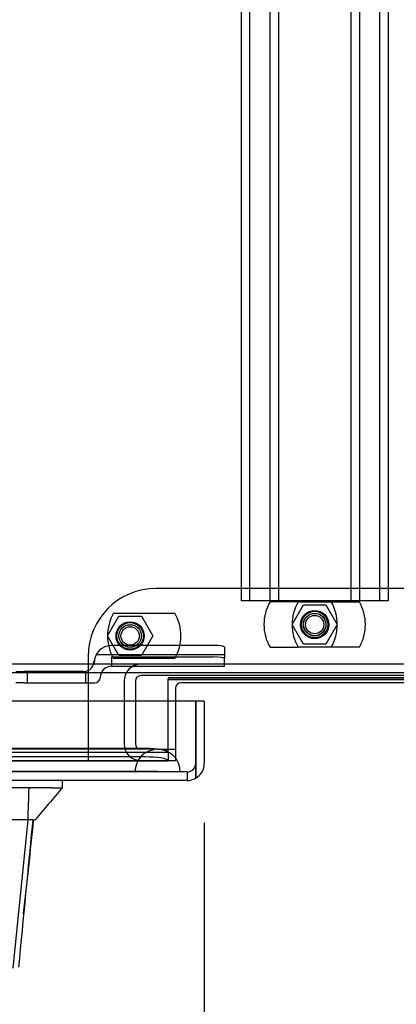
# Model space of a CAD drawing. Header units: inches. Extents: x 1 to 359, y -2 to 239.
# Tile 51 of 83: x 119.65 to 123.81, y 186.79 to 197.64. Entities that reach past the tile are written whole.
import ezdxf
from ezdxf.enums import TextEntityAlignment as Align
from ezdxf.lldxf.tags import DXFTag

# ---------------------------------------------------------------- set-up
doc = ezdxf.new("R2010")
doc.units = ezdxf.units.IN
doc.header["$MEASUREMENT"] = 0
for name, color, linetype in [('COM53964-1', 7, 'Continuous'), ('COM70098', 7, 'Continuous'), ('COM70220', 7, 'Continuous'), ('COM70739-9', 7, 'Continuous'), ('COM70838', 7, 'Continuous'), ('COM71195-8', 7, 'Continuous'), ('COM71298-3', 7, 'Continuous'), ('COM71299-3', 7, 'Continuous'), ('Default', 7, 'Continuous'), ('GSK87756', 7, 'Continuous'), ('HAN13068', 7, 'Continuous'), ('NTS86070', 7, 'Continuous'), ('SCC180005', 7, 'Continuous')]:
    doc.layers.add(name, color=color, linetype=linetype)
doc.styles.add('SEACAD_Times_New_Roman', font='times.ttf')
tags = doc.linetypes.add('HIDDEN2', pattern=[0.1875, 0.125, -0.0625]).pattern_tags.tags
tags[6:7] = [DXFTag(74, 4), DXFTag(75, 0), DXFTag(340, '0'), DXFTag(46, 0.0), DXFTag(50, 0.0), DXFTag(44, 0.0), DXFTag(45, 0.0)]
tags[4:5] = [DXFTag(74, 4), DXFTag(75, 0), DXFTag(340, '0'), DXFTag(46, 0.0), DXFTag(50, 0.0), DXFTag(44, 0.0), DXFTag(45, 0.0)]
doc.dimstyles.new('HAMMOND_(STH_-_540x360)', dxfattribs={"dimtxt": 2, "dimasz": 2.5, "dimexe": 1, "dimexo": 1, "dimgap": 0.5, "dimtad": 0, "dimtih": 1, "dimtoh": 1, "dimzin": 0, "dimdsep": 46, "dimtxsty": 'SEACAD_Times_New_Roman', "dimblk1": '_SE_FILLED', "dimblk2": '_SE_FILLED', "dimsah": 1, "dimcen": 1, "dimadec": 0, "dimazin": 0, "dimtfac": 0.8, "dimtofl": 0, "dimtmove": 0, "dimatfit": 3, "dimfxl": 1, "dimtolj": 1, "dimtzin": 0, "dimarcsym": 0})

# ---------------------------------------------------------------- blocks, each defined once
blk = doc.blocks.new('SE3')
at = {"layer": 'COM53964-1', "color": 7, "linetype": 'HIDDEN2'}
for p, q in [((122.096, 207.612), (122.096, 191.237)), ((122.191, 207.612), (122.191, 191.237)), ((122.415, 207.612), (122.415, 191.237)), ((122.51, 207.612), (122.51, 191.237)), ((123.307, 207.612), (123.307, 191.237)), ((123.402, 207.612), (123.402, 191.237)), ((123.626, 207.612), (123.626, 191.237)), ((123.721, 207.612), (123.721, 191.237)), ((122.234, 191.237), (122.096, 191.237)), ((123.583, 191.237), (122.234, 191.237)), ((123.721, 191.237), (123.583, 191.237))]:
    blk.add_line(p, q, dxfattribs=at)
at = {"layer": 'COM70098', "color": 7, "linetype": 'HIDDEN2'}
for p, q in [((124.659, 191.374), (121.159, 191.374)), ((120.409, 190.624), (120.409, 189.475)), ((121.372, 190.13), (121.372, 189.475)), ((120.409, 189.475), (121.372, 189.475))]:
    blk.add_line(p, q, dxfattribs=at)
at = {"layer": 'COM70098', "color": 7, "linetype": 'Continuous'}
for p, q in [((124.386, 190.332), (121.432, 190.332)), ((121.372, 190.272), (121.372, 190.13))]:
    blk.add_line(p, q, dxfattribs=at)
at = {"layer": 'COM70098', "color": 7, "linetype": 'HIDDEN2'}
for centre in [(122.909, 190.975), (120.872, 190.85)]:
    blk.add_circle(centre, 0.156, dxfattribs=at)
blk.add_arc((121.159, 190.624), 0.75, 90, 180, dxfattribs=at)
at = {"layer": 'COM70098', "color": 7, "linetype": 'Continuous'}
blk.add_arc((121.432, 190.272), 0.06, 90, 180, dxfattribs=at)
at = {"layer": 'COM70220', "color": 7, "linetype": 'HIDDEN2'}
for p, q in [((120.925, 189.6), (88.457, 189.6)), ((121.175, 189.6), (120.925, 189.6)), ((120.925, 189.354), (88.457, 189.354)), ((121.175, 189.354), (120.925, 189.354)), ((120.926, 189.352), (121.175, 189.354)), ((121.175, 189.354), (121.424, 189.352)), ((120.925, 189.352), (88.457, 189.352)), ((120.925, 189.351), (88.457, 189.351)), ((121.424, 189.352), (120.925, 189.352)), ((121.424, 189.351), (120.925, 189.351)), ((120.926, 189.351), (120.926, 189.352)), ((121.424, 189.352), (121.424, 189.351))]:
    blk.add_line(p, q, dxfattribs=at)
blk.add_arc((121.175, 189.35), 0.25, 0, 180, dxfattribs=at)
at = {"layer": 'COM70739-9', "color": 7, "linetype": 'HIDDEN2'}
for p, q in [((120.805, 190.352), (120.805, 189.66)), ((120.93, 190.352), (120.93, 189.66)), ((124.828, 190.412), (120.99, 190.412)), ((121.175, 189.6), (121.372, 189.6))]:
    blk.add_line(p, q, dxfattribs=at)
for centre, radius, start, end in [((120.99, 190.352), 0.185, 90, 180), ((120.99, 190.352), 0.06, 90, 180), ((120.99, 189.66), 0.185, 180, 270), ((120.99, 189.66), 0.06, 180, 270)]:
    blk.add_arc(centre, radius, start, end, dxfattribs=at)
at = {"layer": 'COM70838', "color": 7, "linetype": 'HIDDEN2'}
for p, q in [((121.787, 190.744), (120.667, 190.744)), ((121.912, 190.726), (121.912, 190.6)), ((120.474, 190.551), (120.474, 190.574)), ((120.498, 190.644), (121.912, 190.644)), ((120.667, 190.618), (121.787, 190.618)), ((120.667, 190.618), (120.667, 190.515)), ((121.912, 190.518), (121.912, 190.6)), ((119.61, 190.457), (119.698, 190.457)), ((120.357, 190.457), (119.698, 190.457)), ((119.738, 190.332), (119.738, 190.457)), ((120.384, 190.332), (120.384, 190.461)), ((120.412, 190.332), (120.412, 190.471)), ((120.667, 190.518), (121.912, 190.518)), ((119.698, 190.332), (119.61, 190.332)), ((119.698, 190.332), (120.412, 190.332)), ((120.412, 190.332), (120.482, 190.332)), ((120.542, 190.392), (120.542, 190.39))]:
    blk.add_line(p, q, dxfattribs=at)
for centre, radius, start, end in [((120.667, 190.551), 0.193, 90, 180), ((120.357, 190.574), 0.117, 298.0398, 0), ((120.357, 190.574), 0.117, 270, 298.0398), ((120.667, 190.39), 0.125, 90, 180), ((120.482, 190.392), 0.06, 270, 0)]:
    blk.add_arc(centre, radius, start, end, dxfattribs=at)
for centre, major_axis, start_param, end_param in [((121.787, 190.726), (-0.125, 0), 3.141593, 4.712389), ((121.787, 190.6), (0.125, 0), 0, 1.570796)]:
    blk.add_ellipse(centre, major_axis=major_axis, ratio=0.145455, start_param=start_param, end_param=end_param, dxfattribs=at)
at = {"layer": 'COM71195-8', "color": 7, "linetype": 'Continuous'}
for p, q in [((121.596, 190.13), (87.786, 190.13)), ((121.596, 189.445), (121.596, 190.13)), ((121.691, 190.13), (121.596, 190.13)), ((121.596, 190.13), (121.596, 189.445)), ((121.691, 190.13), (121.691, 189.445)), ((121.596, 189.445), (121.596, 189.281)), ((121.596, 189.281), (121.596, 189.445)), ((121.501, 189.255), (87.881, 189.255))]:
    blk.add_line(p, q, dxfattribs=at)
at = {"layer": 'COM71195-8', "color": 7, "linetype": 'HIDDEN2'}
for q in [(87.881, 189.35), (121.501, 189.255)]:
    blk.add_line((121.501, 189.35), q, dxfattribs=at)
blk.add_arc((121.501, 189.445), 0.095, 270, 0, dxfattribs=at)
at = {"layer": 'COM71195-8', "color": 7, "linetype": 'Continuous'}
for start, end in [(300, 0), (270, 300)]:
    blk.add_arc((121.501, 189.445), 0.19, start, end, dxfattribs=at)
at = {"layer": 'COM71195-8', "color": 7, "linetype": 'HIDDEN2'}
blk.add_ellipse((121.501, 189.445), major_axis=(0, 0.095), ratio=0.999171, start_param=3.141593, end_param=4.712389, dxfattribs=at)
at = {"layer": 'COM71195-8', "color": 7, "linetype": 'Continuous'}
blk.add_ellipse((121.501, 189.445), major_axis=(0, 0.19), ratio=0.999171, start_param=3.141593, end_param=3.665191, dxfattribs=at)
at = {"layer": 'COM71298-3', "color": 7, "linetype": 'HIDDEN2'}
for p, q in [((158.844, 190.537), (86.974, 190.537)), ((121.292, 189.616), (121.292, 190.13)), ((121.042, 189.609), (88.504, 189.609)), ((121.292, 189.569), (121.292, 189.616)), ((88.254, 189.473), (121.292, 189.473)), ((88.255, 189.568), (121.292, 189.568)), ((121.042, 189.516), (88.504, 189.516)), ((121.292, 189.569), (121.292, 189.569)), ((121.292, 189.569), (121.292, 189.473)), ((121.292, 189.473), (121.292, 189.475)), ((121.292, 189.473), (121.292, 189.473))]:
    blk.add_line(p, q, dxfattribs=at)
at = {"layer": 'COM71298-3', "color": 7, "linetype": 'Continuous'}
for p, q in [((158.844, 190.442), (86.974, 190.442)), ((121.292, 190.13), (121.292, 190.374)), ((121.292, 190.374), (124.526, 190.374))]:
    blk.add_line(p, q, dxfattribs=at)
at = {"layer": 'COM71298-3', "color": 7, "linetype": 'HIDDEN2'}
for centre, major_axis, start_param, end_param in [((121.042, 189.566), (-0.25, 0), 3.211698, 4.712389), ((121.042, 189.472), (0.25, 0), 0.070105, 1.570796)]:
    blk.add_ellipse(centre, major_axis=major_axis, ratio=0.173648, start_param=start_param, end_param=end_param, dxfattribs=at)
at = {"layer": 'COM71299-3', "color": 7, "linetype": 'HIDDEN2'}
for p, q in [((121.292, 190.387), (121.292, 190.374)), ((124.526, 190.387), (121.292, 190.387)), ((124.526, 190.367), (121.292, 190.367)), ((88.254, 189.475), (120.409, 189.475))]:
    blk.add_line(p, q, dxfattribs=at)
at = {"layer": 'GSK87756', "color": 7, "linetype": 'HIDDEN2'}
for centre in [(122.909, 190.975), (120.872, 190.85)]:
    blk.add_circle(centre, 0.125, dxfattribs=at)
at = {"layer": 'HAN13068', "color": 7, "linetype": 'Continuous'}
for p, q in [((120.124, 189.172), (120.124, 189.255)), ((119.753, 189.175), (118.136, 189.175)), ((119.933, 189.175), (119.753, 189.175)), ((120.011, 189.175), (119.933, 189.175)), ((120.011, 189.175), (120.124, 189.175)), ((119.742, 188.82), (118.464, 188.82)), ((119.742, 188.82), (119.577, 187.185)), ((119.771, 188.82), (119.742, 188.82)), ((119.786, 188.82), (119.771, 188.82)), ((119.797, 188.82), (119.786, 188.82)), ((119.797, 188.82), (119.824, 188.82))]:
    blk.add_line(p, q, dxfattribs=at)
at = {"layer": 'HAN13068', "color": 7, "linetype": 'HIDDEN2'}
blk.add_line((119.753, 189.175), (119.773, 189.175), dxfattribs=at)
at = {"layer": 'HAN13068', "color": 7, "linetype": 'Continuous'}
for centre, radius, start, end in [((132.24, 178.631), 16.062, 138.9673, 140.6254), ((57.78, 194.865), 62.32, 353.47841, 354.43409)]:
    blk.add_arc(centre, radius, start, end, dxfattribs=at)
for points in [[(119.753, 189.175), (119.749, 189.057), (119.745, 188.939), (119.742, 188.82)], [(119.797, 188.82), (119.744, 188.279), (119.692, 187.738), (119.64, 187.196)]]:
    blk.add_open_spline(points, degree=3, dxfattribs=at)
at = {"layer": 'NTS86070', "color": 7, "linetype": 'HIDDEN2'}
for p, q in [((122.726, 191.225), (122.416, 191.225)), ((122.726, 191.225), (123.402, 191.225)), ((120.689, 191.1), (121.365, 191.1)), ((122.416, 190.725), (122.726, 190.725)), ((123.402, 190.725), (122.726, 190.725)), ((121.365, 190.6), (120.689, 190.6))]:
    blk.add_line(p, q, dxfattribs=at)
for centre, radius in [((122.909, 190.975), 0.146), ((122.909, 190.975), 0.125), ((120.872, 190.85), 0.146), ((122.909, 190.975), 0.101), ((120.872, 190.85), 0.125), ((120.872, 190.85), 0.101)]:
    blk.add_circle(centre, radius, dxfattribs=at)
for centre, start, end in [((122.849, 190.975), 150, 210), ((123.159, 190.975), 150, 210), ((122.659, 190.975), 330, 30), ((122.969, 190.975), 330, 30), ((121.122, 190.85), 150, 210), ((120.932, 190.85), 330, 30)]:
    blk.add_arc(centre, 0.5, start, end, dxfattribs=at)
at = {"layer": 'SCC180005', "color": 7, "linetype": 'HIDDEN2'}
for p, q in [((122.66, 190.975), (122.785, 191.191)), ((122.785, 191.191), (123.034, 191.191)), ((123.034, 191.191), (123.159, 190.975)), ((120.623, 190.85), (120.748, 191.066)), ((120.748, 191.066), (120.997, 191.066)), ((120.997, 191.066), (121.122, 190.85)), ((122.785, 190.759), (122.66, 190.975)), ((123.159, 190.975), (123.034, 190.759)), ((120.748, 190.634), (120.623, 190.85)), ((121.122, 190.85), (120.997, 190.634)), ((123.034, 190.759), (122.785, 190.759)), ((120.997, 190.634), (120.748, 190.634))]:
    blk.add_line(p, q, dxfattribs=at)
for centre in [(122.909, 190.975), (120.872, 190.85)]:
    blk.add_circle(centre, 0.123, dxfattribs=at)
blk = doc.blocks.new('DMBLK116')
at = {"layer": 'Default', "linetype": 'Continuous', "transparency": 16777216}
for points in [[(90.191, 184.352), (90.191, 185.185), (87.691, 184.768)], [(119.191, 184.352), (121.691, 184.768), (119.191, 185.185)]]:
    blk.add_hatch(color=7, dxfattribs=at).paths.add_polyline_path(points)
at = {"layer": 'Default', "color": 7, "linetype": 'Continuous', "transparency": 16777216}
for p, q in [((87.691, 188.735), (87.691, 183.768)), ((121.691, 188.788), (121.691, 183.768)), ((87.691, 184.768), (100.579, 184.768)), ((108.804, 184.768), (121.691, 184.768))]:
    blk.add_line(p, q, dxfattribs=at)
at = {"layer": 'Default', "color": 7, "linetype": 'Continuous', "transparency": 16777216, "style": 'SEACAD_Times_New_Roman'}
for s, p in [('34.00', (101.279, 185.768)), ('DOO', (101.492, 182.768))]:
    blk.add_text(s, height=2, dxfattribs=at).set_placement(p, align=Align.TOP_LEFT)
blk = doc.blocks.new('_SE_FILLED')
at = {"color": 0}
blk.add_line((0, 0), (-1, 0), dxfattribs=at)
blk.add_solid([(0, 0), (-1, -0.1665), (-1, 0.1665), (0, 0)], dxfattribs=at)

msp = doc.modelspace()

# ---------------------------------------------------------------- block references
at = {"layer": 'Default'}
msp.add_blockref('SE3', (0, 0), dxfattribs=at)

# ---------------------------------------------------------------- dimensions: what is measured, and where the dimension line sits
at = {"layer": 'Default', "color": 7, "linetype": 'Continuous'}
dim = msp.add_linear_dim(base=(87.691, 184.768), p1=(87.691, 189.735), p2=(121.691, 189.788), angle=0.0885, text='\\A1;<>\\PDOO', dimstyle='HAMMOND_(STH_-_540x360)', dxfattribs=at)
dim.commit()
dim.dimension.update_dxf_attribs({"geometry": 'DMBLK116', "text_midpoint": (104.691, 184.768), "dimtype": 161})

doc.saveas('drawing.dxf')
